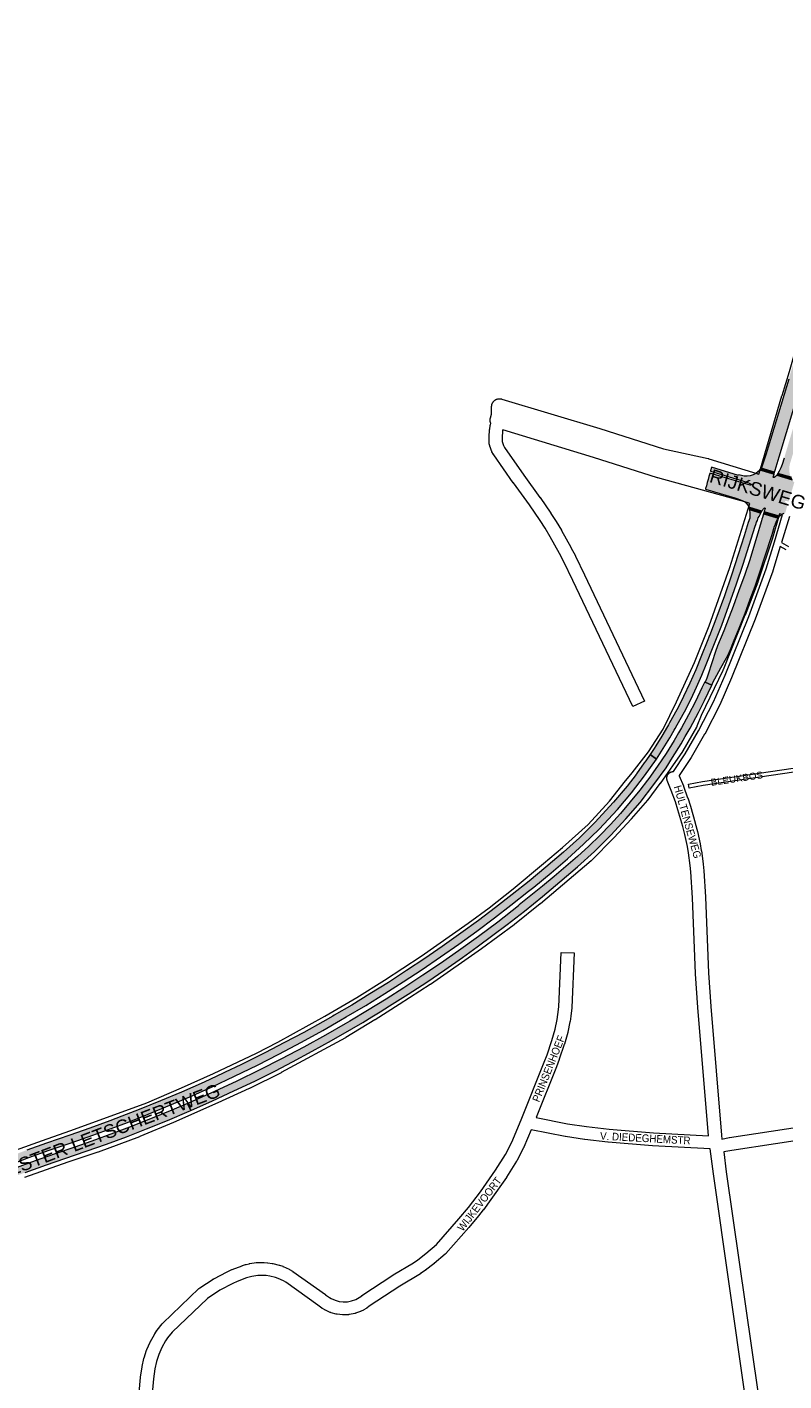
# Paper-space layout 'Layout1' of a CAD drawing. Header units: metres. Extents: x 123097 to 144122, y 392739 to 407589.
# Tile 6 of 256: x 125260 to 126018, y 396996 to 398353. Entities that reach past the tile are written whole.
import ezdxf
from ezdxf.enums import TextEntityAlignment as Align

# ---------------------------------------------------------------- set-up
doc = ezdxf.new("R2010")
doc.units = ezdxf.units.M
doc.header["$MEASUREMENT"] = 0
for name, color, linetype, lineweight in [('gs-anno-wegen algemeen tekst', 7, 'Continuous', 0), ('gs-knt-hoofdweg', 7, 'Continuous', 0), ('gs-knt-paden', 7, 'Continuous', 0), ('gs-knt-wegen algemeen', 7, 'Continuous', 0), ('gs-vlk-plantopografie wegen algemeen', 7, 'Continuous', 0), ('ir-ARC-asfalt-hoofdwegen-te inspecteren', 5, 'Continuous', 0)]:
    doc.layers.add(name, color=color, linetype=linetype, lineweight=lineweight)
doc.styles.add('Style-Arial', font='arial.ttf')

psp = doc.layouts.get("Layout1")

# ---------------------------------------------------------------- hatches: boundary and pattern name
at = {"layer": 'ir-ARC-asfalt-hoofdwegen-te inspecteren', "linetype": 'Continuous', "lineweight": 13}
for points in [[(126092.17, 398274.339), (126085.016, 398277.081), (126076.802, 398222.944), (126074.074, 398205.747), (126071.357, 398189.424), (126068.586, 398173.584), (126065.674, 398158.411), (126061.641, 398137.943), (126050.576, 398087.999), (126050.071, 398085.9), (126050.012, 398085.657), (126049.698, 398084.355), (126048.517, 398079.455), (126046.558, 398072.332), (126045.447, 398069.84), (126042.344, 398062.881), (126040.076, 398057.318), (126037.981, 398051.687), (126034.113, 398037.727), (126030.248, 398024.301), (126022.941, 398000), (126000, 397923.999), (125996.39, 397912.935), (125995.87, 397911.783), (125995.238, 397910.687), (126008.783, 397906.516), (126009.463, 397908.809), (126013.489, 397922.176), (126042.86, 398019.693), (126051.134, 398049.141), (126051.941, 398056.749), (126053.061, 398067.307), (126053.274, 398068.803), (126053.555, 398070.342), (126056.676, 398082.596), (126057.007, 398083.894), (126057.064, 398084.137), (126066.51, 398124.482), (126072.893, 398155.054), (126075.855, 398170.564), (126078.756, 398186.797), (126081.407, 398202.81), (126083.995, 398219.195), (126092, 398271.703), (126091.777, 398271.746)], [(125984.301, 397893.493), (125943.97, 397905.67), (125943.884, 397905.379), (125943.008, 397902.312), (125942.197, 397899.473), (125941.298, 397896.328), (125940.386, 397893.135), (125939.546, 397890.196), (125939.471, 397889.932), (125939.417, 397889.739), (125969.032, 397880.806), (125972.107, 397879.884), (125973.587, 397879.399), (125976.342, 397878.42), (125978.847, 397876.912), (125981.001, 397874.934), (125982.717, 397872.566), (125982.818, 397872.343), (125982.83, 397872.186), (125983.018, 397871.458), (125996.102, 397867.495), (125996.277, 397867.804), (125997.16, 397869.103), (125998.335, 397870.718), (125998.765, 397870.896), (125999.167, 397870.663), (125999.227, 397870.202), (125998.444, 397867.55), (125998.238, 397866.852), (126013.666, 397862.432), (126014.001, 397862.943), (126016.025, 397864.451), (126018.309, 397865.526), (126018.462, 397865.567), (126018.909, 397865.689), (126019.412, 397865.8), (126022.024, 397875.024), (126019.479, 397876.62), (126019.176, 397877.029), (126019.288, 397877.526), (126019.737, 397877.766), (126021.486, 397877.592), (126022.192, 397877.403), (126022.774, 397877.247), (126028.508, 397896.205), (126027.598, 397897.279), (126026.987, 397898.242), (126026.512, 397899.101), (126010.868, 397903.828), (126009.617, 397902.416), (126008.188, 397901.184), (126007.577, 397901.181), (126007.377, 397901.758), (126008.192, 397904.603), (125993.79, 397908.873), (125993.211, 397908.262), (125992.697, 397907.782), (125992.246, 397907.361), (125989.888, 397905.478), (125987.253, 397904.007), (125984.412, 397902.989), (125981.439, 397902.56), (125978.436, 397902.626), (125975.484, 397903.184), (125972.791, 397903.966), (125972.636, 397903.457), (125945.649, 397911.614), (125945.569, 397911.326), (125944.651, 397908.05), (125944.565, 397907.747), (125981.017, 397896.706), (125983.202, 397895.778), (125985.334, 397894.734), (125985.482, 397894.605), (125985.542, 397894.418), (125985.375, 397893.839), (125984.896, 397893.485)], [(125995.238, 397910.687), (125994.3, 397909.412), (125993.79, 397908.873), (126008.192, 397904.603), (126008.783, 397906.516)], [(126025.22, 397901.518), (126012.182, 397905.447), (126010.868, 397903.828), (126026.512, 397899.101), (126025.835, 397900.292)], [(125993.157, 397862.267), (125993.501, 397862.94), (125995.081, 397865.688), (125983.607, 397869.171), (125984.098, 397865.135), (125984.12, 397863.58), (125984.094, 397862.755), (125983.837, 397860.747), (125982.424, 397856.143), (125978.36, 397842.893), (125972.441, 397824.011), (125965.681, 397803.592), (125958.477, 397782.842), (125950.926, 397761.883), (125943.614, 397742.815), (125943.448, 397742.856), (125941.156, 397736.899), (125935.593, 397722.991), (125929.739, 397708.575), (125923.919, 397695.135), (125917.618, 397681.914), (125917.493, 397681.641), (125910.748, 397668.406), (125903.622, 397655.372), (125902.559, 397653.517), (125901.558, 397651.777), (125895.81, 397642.105), (125889.83, 397632.575), (125887.976, 397629.721), (125883.986, 397623.833), (125890.508, 397619.188), (125903.87, 397640.512), (125908.192, 397647.988), (125909.2, 397649.732), (125911.297, 397653.359), (125918.45, 397666.406), (125925.151, 397679.69), (125930.652, 397691.366), (125935.797, 397703.204), (125940.274, 397713.873), (125947.324, 397731.546), (125955.882, 397753.468), (125962.951, 397772.926), (125970.684, 397794.758), (125977.378, 397814.594), (125989.219, 397852.439), (125989.82, 397854.305), (125990.57, 397856.529), (125991.532, 397858.299), (125992.47, 397860.943)], [(126011.765, 397859.52), (126012.209, 397860.206), (126012.389, 397860.481), (125997.691, 397864.964), (125996.575, 397861.164), (125996.154, 397859.732), (125995.648, 397858.008), (125995.346, 397857.001), (125990.901, 397842.196), (125985.646, 397824.556), (125983.884, 397818.87), (125978.456, 397803.105), (125973.103, 397787.938), (125967.355, 397772.2), (125963.305, 397761.742), (125957.754, 397747.727), (125951.651, 397732.776), (125949.512, 397727.138), (125942.193, 397704.305), (125940.777, 397700.268), (125939.074, 397696.343), (125945.773, 397693.393), (125947.144, 397696.519), (125948.78, 397699.712), (125954.873, 397710.562), (125960.602, 397720.596), (125961.798, 397722.856), (125964.518, 397728.815), (125967.766, 397736.505), (125973.329, 397750.405), (125979.141, 397765.311), (125984.417, 397779.336), (125989.173, 397792.427), (125994.326, 397807.552), (125999.037, 397821.789), (126006.263, 397844.322), (126008.838, 397852.407), (126009.547, 397854.634), (126009.755, 397855.27), (126010.016, 397855.984), (126010.301, 397856.687)], [(125584.978, 397348.733), (125596.007, 397355.354), (125605.214, 397360.886), (125613.386, 397365.923), (125622.987, 397371.842), (125641.486, 397383.489), (125660.143, 397395.747), (125678.405, 397408.041), (125695.959, 397420.307), (125710.604, 397430.95), (125726.59, 397442.696), (125740.868, 397453.384), (125758.054, 397466.724), (125776.341, 397481.34), (125793.675, 397496.075), (125811.146, 397511.103), (125828.457, 397526.647), (125844.834, 397542.937), (125859.765, 397559.165), (125873.934, 397575.703), (125887.722, 397593.602), (125900.044, 397610.538), (125906.498, 397620.667), (125915.206, 397634.594), (125919.285, 397641.653), (125920.299, 397643.407), (125924.124, 397650.026), (125932.614, 397665.706), (125938.623, 397677.726), (125945.847, 397693.343), (125945.773, 397693.393), (125939.074, 397696.343), (125938.713, 397696.517), (125935.867, 397690.526), (125929.388, 397677.005), (125922.624, 397663.656), (125915.46, 397650.517), (125913.59, 397647.231), (125912.582, 397645.481), (125909.365, 397640.007), (125908.056, 397637.823), (125899.965, 397624.805), (125891.525, 397612.229), (125882.775, 397599.867), (125881.302, 397597.98), (125873.623, 397587.883), (125864.213, 397576.23), (125854.374, 397564.738), (125844.258, 397553.622), (125833.652, 397542.63), (125822.72, 397531.96), (125811.407, 397521.646), (125799.717, 397511.494), (125787.883, 397501.433), (125776.302, 397491.818), (125764.596, 397482.343), (125752.894, 397473.026), (125751.885, 397472.247), (125752.035, 397471.986), (125731.387, 397455.83), (125712.087, 397441.372), (125692.079, 397426.921), (125673.968, 397414.306), (125656.431, 397402.516), (125637.144, 397389.824), (125619.388, 397378.457), (125600.954, 397367.195), (125583.133, 397356.542), (125578.474, 397353.878), (125558.73, 397342.588), (125536.919, 397330.602), (125514.573, 397318.707), (125492.88, 397307.68), (125470.021, 397296.506), (125447.396, 397285.969), (125425.181, 397275.991), (125420.35, 397273.934), (125423.846, 397267.017), (125445.402, 397276.618), (125467.044, 397286.587), (125487.88, 397296.528), (125508.505, 397306.861), (125525.607, 397315.801), (125545.388, 397326.345), (125564.886, 397337.087)], [(125567.524, 397362.52), (125566.042, 397361.661), (125556.196, 397356.013), (125536.884, 397345.321), (125517.659, 397335.094), (125498.035, 397324.833), (125478.419, 397315.043), (125473.916, 397312.872), (125458.177, 397305.283), (125456.097, 397304.322), (125437.095, 397295.542), (125414.439, 397285.541), (125393.377, 397276.617), (125371.97, 397267.926), (125354.715, 397261.216), (125342.588, 397256.626), (125322.624, 397249.345), (125302.48, 397242.399), (125279.191, 397234.392), (125259.357, 397227.313), (125237.653, 397219.23), (125215.475, 397210.507), (125194.894, 397202.092), (125192.902, 397201.278), (125174.66, 397193.51), (125154.05, 397184.424), (125133.52, 397174.964), (125111.337, 397164.23), (125091.942, 397154.634), (125072.095, 397144.232), (125055.921, 397135.427), (125036.389, 397124.643), (125016.69, 397113.371), (124995.906, 397101.032), (124988.319, 397096.181), (124971.921, 397085.184), (124956.01, 397073.422), (124938.332, 397059.274), (124922.1, 397044.694), (124908.712, 397031.785), (124899.789, 397022.658), (124887.82, 397009.248), (124887.937, 397009.142), (124893.516, 397004.219), (124893.698, 397004.092), (124901.619, 397012.944), (124911.983, 397023.942), (124922.589, 397034.525), (124933.511, 397044.702), (124945.437, 397055.019), (124957.742, 397064.989), (124969.684, 397074.028), (124982.063, 397082.675), (124996.87, 397092.291), (125007.508, 397098.806), (125020.657, 397106.52), (125033.61, 397113.973), (125046.737, 397121.353), (125059.906, 397128.562), (125062.068, 397129.731), (125061.876, 397130.13), (125075.37, 397137.488), (125095.141, 397147.649), (125114.72, 397157.382), (125136.429, 397167.853), (125157.231, 397177.427), (125177.355, 397186.332), (125196.245, 397194.481), (125198.465, 397195.388), (125217.976, 397203.362), (125261.436, 397219.957), (125281.952, 397227.246), (125304.809, 397235.058), (125325.716, 397242.326), (125343.85, 397248.871), (125360.352, 397255.084), (125381.072, 397263.356), (125402.738, 397272.262), (125422.653, 397280.781), (125445.038, 397290.75), (125467.713, 397301.329), (125490.613, 397312.414), (125512.118, 397323.315), (125534.724, 397335.375), (125556.132, 397347.156), (125573.936, 397357.46), (125579.57, 397360.721), (125599.169, 397372.317), (125618.285, 397384.18), (125636.733, 397395.914), (125655.621, 397408.314), (125674.014, 397420.838), (125692.24, 397433.692), (125710.233, 397446.646), (125728.217, 397460.204), (125744.634, 397472.692), (125762.31, 397486.702), (125767.493, 397490.924), (125784.763, 397505.179), (125801.194, 397519.158), (125817.414, 397533.744), (125832.997, 397548.919), (125851.392, 397568.74), (125865.405, 397585.411), (125878.474, 397602.382), (125890.508, 397619.188), (125883.986, 397623.833), (125879.663, 397617.454), (125878.172, 397615.327), (125870.482, 397604.529), (125869.922, 397603.798), (125860.944, 397592.083), (125847.506, 397575.984), (125828.783, 397555.545), (125813.298, 397540.331), (125797.152, 397525.841), (125779.578, 397510.879), (125762.674, 397496.873), (125745.904, 397483.449), (125728.994, 397470.417), (125712.081, 397457.469), (125694.328, 397444.565), (125675.77, 397431.427), (125658.282, 397419.398), (125640.075, 397407.252), (125621.715, 397395.291), (125603.213, 397383.763), (125585.134, 397372.73)], [(125200.952, 397190.718), (125200.218, 397190.42), (125178.453, 397181.164), (125157.49, 397171.8), (125136.658, 397162.145), (125115.473, 397151.929), (125096.81, 397142.563), (125077.165, 397132.429), (125057.636, 397121.88), (125038.013, 397110.904), (125016.823, 397098.707), (124999.093, 397088.078), (124980.251, 397075.521), (124962.234, 397062.025), (124945.199, 397048.088), (124929.47, 397033.782), (124914.336, 397018.39), (124900.036, 397002.62), (124886.486, 396985.997), (124872.93, 396967.426), (124860.888, 396948.99), (124851.564, 396933.092), (124843.117, 396917.191), (124843.198, 396917.137), (124849.89, 396913.809), (124849.982, 396913.75), (124860.006, 396932.483), (124871.349, 396951.253), (124883.259, 396968.681), (124897.799, 396987.956), (124911.055, 397003.474), (124927.331, 397020.864), (124941.901, 397034.948), (124957.394, 397048.375), (124973.761, 397061.378), (124986.75, 397070.553), (124988.685, 397071.92), (124989.078, 397072.197), (124992.041, 397074.29), (124992.382, 397074.506), (124992.803, 397074.773), (124994.713, 397075.985), (125009.541, 397085.391), (125027.373, 397096.002), (125045.404, 397106.302), (125046.343, 397106.82), (125064.112, 397116.609), (125082.342, 397126.431), (125101.02, 397136.078), (125120.348, 397145.72), (125138.373, 397154.473), (125158.212, 397163.649), (125178.285, 397172.644), (125197.956, 397181.143), (125204.593, 397183.883), (125218.114, 397189.464), (125238.315, 397197.466), (125257.894, 397204.989), (125279.068, 397212.514), (125297.643, 397218.856), (125318.896, 397226.222), (125339.272, 397233.442), (125359.354, 397240.785), (125379.316, 397248.612), (125400.297, 397257.157), (125422.197, 397266.282), (125423.846, 397267.017), (125420.35, 397273.934), (125404.745, 397267.288), (125383.387, 397258.501), (125362.354, 397250.189), (125346.338, 397244.25), (125324.516, 397236.216), (125306.524, 397230.068), (125287.794, 397223.719), (125267.659, 397216.651), (125245.966, 397208.568), (125222.998, 397199.67)]]:
    psp.add_hatch(color=5, dxfattribs=at).paths.add_polyline_path(points, flags=0)
at = {"layer": 'ir-ARC-asfalt-hoofdwegen-te inspecteren', "linetype": 'Continuous', "lineweight": 13, "extrusion": (0, 0, -1)}
psp.add_hatch(color=5, dxfattribs=at).paths.add_polyline_path([(-126062.976, 398081.008), (-126056.898, 398055.317), (-126055.337, 398049.238), (-126049.302, 398025.745), (-126042.124, 398000), (-126018.311, 397920.657), (-126016.44, 397914.422), (-126015.159, 397910.914), (-126013.484, 397907.577), (-126012.182, 397905.447), (-126025.22, 397901.518), (-126024.573, 397902.922), (-126024.114, 397904.398), (-126023.542, 397907.251), (-126023.415, 397910.157), (-126023.736, 397913.049), (-126024.146, 397914.997), (-126024.948, 397917.667), (-126044.419, 397982.462), (-126052.731, 398011.523), (-126058.164, 398031.298), (-126059.726, 398037.321), (-126061.338, 398043.537), (-126070.01, 398079.236), (-126070.385, 398080.78), (-126074.325, 398097.001), (-126079.998, 398124.687), (-126091.748, 398185.81), (-126093.969, 398199.471), (-126096.617, 398216.479), (-126099.313, 398234.146), (-126104.564, 398269.154), (-126104.337, 398269.172), (-126097.406, 398272.19), (-126097.139, 398270.429), (-126096.921, 398270.456), (-126089.07, 398218.391), (-126086.474, 398201.748), (-126083.869, 398185.758), (-126080.394, 398164.882), (-126073.676, 398129.883), (-126065.867, 398093.226), (-126063.342, 398082.555)], flags=0)

# ---------------------------------------------------------------- linework, layer by layer
at = {"layer": 'gs-knt-hoofdweg', "color": 7, "linetype": 'Continuous', "flags": 128}
for points in [[(125993.147, 397904.561), (125994.728, 397909.964), (126016.201, 397983.305), (126016.224, 397983.381), (126023.566, 398007.563), (126037.197, 398054.753), (126037.225, 398054.849), (126040.677, 398066.26), (126058.662, 398143.257), (126072.101, 398218.874), (126095.545, 398372.313)], [(125724.322, 397955.662), (125724.32, 397955.667), (125724.201, 397955.972), (125724.178, 397956.034), (125724.075, 397956.344), (125724.055, 397956.407), (125723.966, 397956.722), (125723.95, 397956.786), (125723.877, 397957.105), (125723.864, 397957.17), (125723.806, 397957.491), (125723.796, 397957.557), (125723.755, 397957.881), (125723.748, 397957.947), (125723.722, 397958.273), (125723.719, 397958.339), (125723.709, 397958.666), (125723.709, 397958.732), (125723.716, 397959.059), (125723.719, 397959.125), (125723.741, 397959.451), (125723.747, 397959.518), (125723.786, 397959.842), (125723.795, 397959.908), (125723.85, 397960.23), (125723.862, 397960.295), (125723.932, 397960.614), (125723.948, 397960.679), (125724.034, 397960.994), (125725.18, 397964.896), (125725.234, 397972.376), (125725.247, 397972.767), (125725.278, 397973.157), (125725.329, 397973.546), (125725.398, 397973.931), (125725.486, 397974.312), (125725.593, 397974.689), (125725.718, 397975.06), (125725.861, 397975.425), (125726.022, 397975.782), (125726.2, 397976.13), (125726.394, 397976.47), (125726.605, 397976.8), (125726.832, 397977.119), (125727.075, 397977.427), (125727.332, 397977.722), (125727.603, 397978.004), (125727.887, 397978.273), (125728.185, 397978.528), (125728.494, 397978.768), (125728.815, 397978.992), (125729.147, 397979.201), (125729.488, 397979.393), (125729.838, 397979.568), (125730.196, 397979.726), (125730.562, 397979.866), (125730.934, 397979.988), (125731.311, 397980.091), (125731.694, 397980.177), (125732.079, 397980.243), (125732.468, 397980.29), (125732.859, 397980.319), (125733.25, 397980.328), (125733.641, 397980.318), (125734.032, 397980.289), (125734.42, 397980.241), (125734.806, 397980.174), (125735.188, 397980.088), (125735.566, 397979.984), (125833.527, 397950.317), (125833.635, 397950.283), (125897.341, 397929.997), (125942.313, 397920.313), (125942.642, 397920.235), (125942.968, 397920.143), (125990.876, 397905.502), (125991.18, 397905.403), (125991.479, 397905.291), (125991.774, 397905.168), (125993.147, 397904.561)], [(125984.076, 397875.131), (125981.391, 397876.408), (125891.696, 397900.92), (125891.378, 397901.015), (125827.227, 397921.442), (125736.331, 397948.97)], [(125243.437, 397225.585), (125279.758, 397238.726), (125279.816, 397238.747), (125303.428, 397247.083), (125379.671, 397274.818), (125414.338, 397289.854), (125446.392, 397304.191), (125489.758, 397324.342), (125510.831, 397335.34), (125557.967, 397361.536), (125590.23, 397380.285), (125617.72, 397397.644), (125654.494, 397421.655), (125701.602, 397454.765), (125722.596, 397470.247), (125746.701, 397489.292), (125777.338, 397514.395), (125796.366, 397530.664), (125821.814, 397553.529), (125843.454, 397577.144), (125859.499, 397597.475), (125859.663, 397597.676), (125866.195, 397605.424), (125882.415, 397626.504), (125896.986, 397649.193), (125910.637, 397676.655), (125928.441, 397715.958), (125943.303, 397752.588), (125963.906, 397811.034), (125984.076, 397875.131)], [(126013.759, 397864.946), (126006.596, 397840.701), (126006.519, 397840.455), (125992.093, 397796.863), (125992.026, 397796.666), (125991.953, 397796.472), (125979.124, 397763.539), (125979.097, 397763.473), (125957.15, 397708.587), (125957.047, 397708.341), (125956.936, 397708.098), (125935.254, 397662.876), (125930.868, 397651.983), (125930.722, 397651.642), (125930.559, 397651.308), (125930.382, 397650.983), (125916.781, 397627.327), (125916.591, 397627.014), (125916.388, 397626.711), (125893.977, 397594.861), (125893.828, 397594.656), (125881.617, 397578.422), (125881.458, 397578.217), (125881.291, 397578.017), (125865.216, 397559.309), (125865.047, 397559.118), (125848.046, 397540.564), (125847.843, 397540.352), (125825.432, 397517.625), (125825.172, 397517.372), (125824.9, 397517.132), (125774.05, 397474.151), (125773.893, 397474.021), (125748.082, 397453.303), (125747.831, 397453.11), (125715.219, 397428.992), (125715.028, 397428.855), (125663.869, 397393.295), (125663.64, 397393.141), (125632.728, 397373.196), (125632.658, 397373.152), (125608.393, 397357.846), (125608.258, 397357.763), (125579.046, 397340.138), (125578.733, 397339.958), (125514.437, 397305.016), (125514.195, 397304.89), (125482.665, 397289.12), (125482.389, 397288.989), (125451.013, 397274.765), (125450.939, 397274.731), (125406.426, 397255.096), (125406.32, 397255.051), (125372.781, 397240.827), (125372.421, 397240.684), (125330.845, 397225.378), (125330.623, 397225.3), (125300.701, 397215.272), (125257.116, 397199.866)], [(126016.844, 397864.114), (126013.759, 397864.946)]]:
    psp.add_lwpolyline(points, dxfattribs=at)
at = {"layer": 'gs-knt-paden', "color": 7, "linetype": 'Continuous', "flags": 128}
for points in [[(126020.52, 397828.889), (126014.454, 397832.2)], [(126015.65, 397836.126), (126022.752, 397832.25)]]:
    psp.add_lwpolyline(points, dxfattribs=at)
psp.add_lwpolyline([(126028.039, 397606.055), (125937.247, 397592.582), (125923.181, 397589.976, -0.46282402), (125923.17, 397589.983), (125922.441, 397593.917, -0.37135896), (125922.448, 397593.928), (125936.55, 397596.541), (125936.621, 397596.553), (126027.479, 397610.036)], format="xyb", dxfattribs=at)
at = {"layer": 'gs-knt-wegen algemeen', "color": 7, "linetype": 'Continuous', "flags": 128}
for points in [[(125866.698, 397671.738, -0.3268253), (125866.687, 397671.743), (125806.549, 397798.138), (125797.516, 397816.802), (125793.18, 397825.185), (125783.909, 397841.82), (125778.76, 397850.405), (125773.741, 397858.269), (125763.109, 397873.825), (125746.981, 397895.938), (125746.895, 397896.059), (125727.414, 397924.091), (125727.27, 397924.308), (125727.134, 397924.531), (125725.568, 397927.221), (125725.438, 397927.455), (125725.317, 397927.695), (125725.207, 397927.94), (125725.106, 397928.189), (125723.614, 397932.126), (125723.512, 397932.417), (125723.423, 397932.713), (125723.349, 397933.012), (125722.889, 397935.069), (125722.836, 397935.334), (125722.793, 397935.6), (125722.762, 397935.867), (125722.742, 397936.136), (125722.733, 397936.405), (125722.672, 397941.107), (125722.674, 397941.381), (125722.688, 397941.655), (125723.233, 397949.289), (125723.256, 397949.543), (125723.289, 397949.796), (125723.86, 397953.581), (125723.903, 397953.832), (125723.956, 397954.082), (125724.322, 397955.662)], [(125736.331, 397948.97), (125736.201, 397948.107), (125735.694, 397941.001), (125735.743, 397937.251), (125735.954, 397936.306), (125737.091, 397933.306), (125738.255, 397931.307), (125757.544, 397903.55), (125773.687, 397881.417), (125773.802, 397881.254), (125784.548, 397865.531), (125784.661, 397865.36), (125789.784, 397857.333), (125789.879, 397857.18), (125795.128, 397848.429), (125795.231, 397848.249), (125804.602, 397831.435), (125804.698, 397831.257), (125809.12, 397822.707), (125809.198, 397822.552), (125818.278, 397803.791), (125818.297, 397803.752), (125878.442, 397677.34), (125878.443, 397677.337, -0.45484323), (125878.439, 397677.324), (125878.436, 397677.322), (125866.698, 397671.738)], [(125372.144, 396984.33), (125373.419, 396999.298), (125373.435, 396999.467), (125373.456, 396999.636), (125374.896, 397010.062), (125374.939, 397010.33), (125374.993, 397010.597), (125376.783, 397018.57), (125376.861, 397018.879), (125376.953, 397019.184), (125379.514, 397026.944), (125379.621, 397027.243), (125379.743, 397027.537), (125383.049, 397035.009), (125383.185, 397035.297), (125383.335, 397035.579), (125387.356, 397042.692), (125387.477, 397042.898), (125387.606, 397043.099), (125389.873, 397046.5), (125390.009, 397046.696), (125390.152, 397046.887), (125395.17, 397053.335), (125395.37, 397053.579), (125395.581, 397053.813), (125395.803, 397054.037), (125431.814, 397088.555), (125432.032, 397088.754), (125432.258, 397088.943), (125432.493, 397089.122), (125432.736, 397089.29), (125446.137, 397098.125), (125446.343, 397098.255), (125446.553, 397098.378), (125446.768, 397098.492), (125460.068, 397105.258), (125460.311, 397105.376), (125465.042, 397107.541), (125465.214, 397107.616), (125465.388, 397107.687), (125475.082, 397111.462), (125475.302, 397111.543), (125475.525, 397111.617), (125478.744, 397112.61), (125478.939, 397112.667), (125479.136, 397112.718), (125482.299, 397113.481), (125482.593, 397113.544), (125482.889, 397113.594), (125489.327, 397114.53), (125489.592, 397114.563), (125489.857, 397114.585), (125490.123, 397114.596), (125496.627, 397114.737), (125496.928, 397114.737), (125497.228, 397114.723), (125500.474, 397114.493), (125500.71, 397114.472), (125500.944, 397114.442), (125505.232, 397113.823), (125505.451, 397113.788), (125505.67, 397113.745), (125505.886, 397113.694), (125512.189, 397112.113), (125512.479, 397112.033), (125512.765, 397111.94), (125515.833, 397110.861), (125516.113, 397110.755), (125516.388, 397110.636), (125522.293, 397107.925), (125522.563, 397107.794), (125522.827, 397107.65), (125525.644, 397106.027), (125525.909, 397105.866), (125526.166, 397105.692), (125558.76, 397082.52), (125558.913, 397082.408), (125562.776, 397079.489), (125564.381, 397078.544), (125568.351, 397076.784), (125572.422, 397075.683), (125576.613, 397075.216), (125580.827, 397075.395), (125584.964, 397076.215), (125589.045, 397077.699), (125590.821, 397078.588), (125592.602, 397079.656), (125595.069, 397081.445), (125595.307, 397081.61), (125626.328, 397102.065), (125626.546, 397102.202), (125646.925, 397114.514), (125651.242, 397117.433), (125659.443, 397123.628), (125669.874, 397132.66), (125692.406, 397158.372), (125701.953, 397169.691), (125706.532, 397175.414), (125713.966, 397185.418), (125729.262, 397207.171), (125738.993, 397222.757), (125745.56, 397235.381), (125754.769, 397257.594), (125778.001, 397315.493), (125780.737, 397322.669), (125785.683, 397337.298), (125788.915, 397348.58), (125790.973, 397358.36), (125791.699, 397363.166), (125792.478, 397370.866), (125794.835, 397425.461, -0.38510108), (125794.845, 397425.47), (125807.834, 397424.91, -0.38509864), (125807.843, 397424.899), (125805.478, 397370.117), (125805.467, 397369.93), (125805.451, 397369.743), (125804.637, 397361.697), (125804.619, 397361.538), (125804.597, 397361.38), (125803.819, 397356.23), (125803.788, 397356.045), (125803.752, 397355.861), (125801.607, 397345.67), (125801.555, 397345.443), (125801.495, 397345.218), (125798.157, 397333.565), (125798.066, 397333.273), (125793.031, 397318.381), (125792.947, 397318.147), (125790.147, 397310.802), (125790.106, 397310.697), (125769.764, 397260.003)]]:
    psp.add_lwpolyline(points, format="xyb", dxfattribs=at)
for points in [[(125942.531, 397241.723), (125931.904, 397370.276), (125931.896, 397370.379), (125929.649, 397404.123), (125929.641, 397404.282), (125926.442, 397480.27), (125924.842, 397506.131), (125924.264, 397512.501), (125922.507, 397525.361), (125921.359, 397531.632), (125918.733, 397543.554), (125916.682, 397551.749), (125911.965, 397568.161), (125909.353, 397576.188), (125905.284, 397587.525), (125901.217, 397597.717), (125901.106, 397598.016), (125901.01, 397598.321), (125900.929, 397598.63), (125900.863, 397598.942), (125900.813, 397599.258), (125900.778, 397599.575), (125900.758, 397599.894), (125900.755, 397600.214), (125900.767, 397600.533), (125900.794, 397600.852), (125900.837, 397601.168), (125900.896, 397601.482), (125900.97, 397601.793), (125901.059, 397602.1), (125901.164, 397602.402), (125901.283, 397602.699), (125901.416, 397602.989), (125901.563, 397603.272), (125901.724, 397603.548), (125901.899, 397603.816), (125902.086, 397604.075), (125902.286, 397604.324), (125902.498, 397604.563), (125902.721, 397604.792), (125902.955, 397605.009), (125903.2, 397605.215), (125903.455, 397605.408), (125903.718, 397605.589), (125903.99, 397605.756), (125904.27, 397605.91), (125904.558, 397606.05), (125904.851, 397606.175), (125905.151, 397606.287), (125905.456, 397606.383), (125905.765, 397606.464), (125906.077, 397606.53), (125906.393, 397606.58), (125906.71, 397606.615), (125907.029, 397606.635), (125907.349, 397606.638), (125907.376, 397606.637)], [(125913.221, 397602.75), (125913.31, 397602.542), (125917.42, 397592.244), (125917.5, 397592.03), (125921.64, 397580.494), (125921.703, 397580.309), (125924.381, 397572.082), (125924.447, 397571.867), (125929.227, 397555.237), (125929.285, 397555.02), (125931.386, 397546.626), (125931.429, 397546.445), (125934.1, 397534.318), (125934.146, 397534.09), (125935.341, 397527.56), (125935.387, 397527.269), (125937.184, 397514.117), (125937.217, 397513.825), (125937.817, 397507.214), (125937.832, 397507.028), (125939.442, 397481.01), (125939.448, 397480.882), (125942.646, 397404.909), (125944.884, 397371.296), (125955.549, 397242.281), (125956.074, 397238.402)], [(125769.764, 397260.003), (125801.299, 397253.787), (125820.261, 397250.834), (125843.011, 397248.363), (125887.325, 397244.682), (125942.531, 397241.723)], [(125956.074, 397238.402), (125963.36, 397239.881), (125963.518, 397239.911), (125963.677, 397239.937), (126088.842, 397258.954)], [(126475.794, 396942.147), (126464.374, 396955.774), (126449.752, 396972.28), (126442.635, 396979.71), (126430.983, 396991.514), (126296.71, 397120.132), (126270.256, 397144.469), (126226.573, 397183.083), (126155.388, 397241.882), (126150.775, 397245.101), (126145.832, 397247.689), (126143.487, 397248.646), (126138.144, 397250.253), (126132.642, 397251.171), (126130.011, 397251.356), (126127.272, 397251.374), (126124.636, 397251.224), (126097.188, 397247.053), (125965.792, 397227.089), (125957.783, 397225.464)], [(125764.769, 397247.717), (125757.48, 397230.134), (125757.366, 397229.876), (125757.241, 397229.622), (125750.425, 397216.521), (125750.303, 397216.297), (125750.172, 397216.079), (125740.212, 397200.124), (125740.116, 397199.975), (125740.015, 397199.827), (125724.567, 397177.859), (125724.467, 397177.721), (125716.913, 397167.555), (125716.771, 397167.371), (125712.067, 397161.491), (125711.96, 397161.361), (125702.319, 397149.931), (125702.239, 397149.837), (125679.37, 397123.741), (125679.168, 397123.521), (125678.956, 397123.311), (125678.735, 397123.111), (125667.801, 397113.643), (125667.635, 397113.504), (125667.465, 397113.371), (125658.954, 397106.941), (125658.816, 397106.839), (125658.675, 397106.741), (125654.078, 397103.634), (125653.94, 397103.543), (125653.799, 397103.456), (125633.388, 397091.124)], [(125944.255, 397228.592), (125886.533, 397231.685), (125886.342, 397231.698), (125841.851, 397235.394), (125841.687, 397235.41), (125818.705, 397237.906), (125818.406, 397237.946), (125799.166, 397240.943), (125798.909, 397240.988), (125764.769, 397247.717)], [(125979.27, 396980.909), (125947.461, 397203.598), (125947.449, 397203.69), (125944.255, 397228.592)], [(125957.783, 397225.464), (125960.357, 397205.392), (125992.177, 396982.627), (125992.207, 396982.381), (125993.632, 396968.692), (125993.648, 396968.519), (125993.659, 396968.347), (125994.231, 396957.031), (125994.239, 396956.765), (125994.268, 396953.662)], [(125633.388, 397091.124), (125602.595, 397070.82), (125600.017, 397068.95), (125599.784, 397068.789), (125599.545, 397068.638), (125597.307, 397067.295), (125597.09, 397067.171), (125596.869, 397067.055), (125594.534, 397065.887), (125594.309, 397065.779), (125594.08, 397065.681), (125593.847, 397065.591), (125588.944, 397063.808), (125588.708, 397063.727), (125588.469, 397063.656), (125588.228, 397063.593), (125587.985, 397063.54), (125582.867, 397062.526), (125582.622, 397062.482), (125582.375, 397062.448), (125582.127, 397062.423), (125581.878, 397062.408), (125576.666, 397062.187), (125576.417, 397062.181), (125576.167, 397062.185), (125575.918, 397062.198), (125575.67, 397062.221), (125570.485, 397062.798), (125570.238, 397062.83), (125569.992, 397062.872), (125569.747, 397062.923), (125569.505, 397062.984), (125564.469, 397064.346), (125564.23, 397064.415), (125563.994, 397064.494), (125563.761, 397064.582), (125563.531, 397064.679), (125558.762, 397066.793), (125558.536, 397066.898), (125558.314, 397067.012), (125558.097, 397067.134), (125555.846, 397068.459), (125555.634, 397068.59), (125555.427, 397068.729), (125555.225, 397068.875), (125551.139, 397071.963), (125518.875, 397094.9), (125516.588, 397096.218), (125511.228, 397098.679), (125508.729, 397099.558), (125503.042, 397100.984), (125499.318, 397101.522), (125496.608, 397101.714), (125490.805, 397101.588), (125485.06, 397100.753), (125482.387, 397100.108), (125479.587, 397099.245), (125470.289, 397095.623), (125465.852, 397093.592), (125452.998, 397087.054), (125440.396, 397078.746), (125405.155, 397044.965), (125400.574, 397039.079), (125398.573, 397036.076), (125394.826, 397029.449), (125391.778, 397022.56), (125389.417, 397015.407), (125387.757, 397008.011), (125386.377, 396998.023), (125385.128, 396983.355)]]:
    psp.add_lwpolyline(points, dxfattribs=at)
at = {"layer": 'gs-vlk-plantopografie wegen algemeen', "color": 7, "linetype": 'Continuous', "flags": 128}
for points in [[(125907.376, 397606.637), (125919.254, 397624.503), (125932.539, 397647.531), (125947.449, 397676.519), (125959.154, 397703.354), (125982.876, 397761.986), (126000.289, 397809.81), (126008.549, 397836.904), (126016.844, 397864.114)], [(126023.626, 397862.285), (126015.65, 397836.126)], [(126014.454, 397832.2), (126006.976, 397807.673), (126006.947, 397807.585), (126006.917, 397807.496), (125989.451, 397759.526), (125989.407, 397759.411), (125965.644, 397700.677), (125965.607, 397700.591), (125953.839, 397673.61), (125953.793, 397673.508), (125953.743, 397673.408), (125938.743, 397644.244), (125938.662, 397644.096), (125925.279, 397620.898), (125925.222, 397620.802), (125925.162, 397620.709), (125913.221, 397602.75)]]:
    psp.add_lwpolyline(points, dxfattribs=at)
at = {"layer": 'ir-ARC-asfalt-hoofdwegen-te inspecteren', "color": 5, "linetype": 'Continuous', "lineweight": 13}
for points in [[(126022.941, 398000), (126000, 397923.999), (125996.39, 397912.935), (125995.87, 397911.783), (125995.238, 397910.687), (126008.783, 397906.516), (126009.463, 397908.809), (126013.489, 397922.176), (126042.86, 398019.693)], [(126018.311, 397920.657), (126016.44, 397914.422), (126015.159, 397910.914), (126013.484, 397907.577), (126012.182, 397905.447), (126025.22, 397901.518)], [(126026.512, 397899.101), (126010.868, 397903.828), (126009.617, 397902.416), (126008.188, 397901.184), (126007.577, 397901.181), (126007.377, 397901.758), (126008.192, 397904.603), (125993.79, 397908.873), (125993.211, 397908.262), (125992.697, 397907.782), (125992.246, 397907.361), (125989.888, 397905.478), (125987.253, 397904.007), (125984.412, 397902.989), (125981.439, 397902.56), (125978.436, 397902.626), (125975.484, 397903.184), (125972.791, 397903.966), (125972.636, 397903.457), (125945.649, 397911.614), (125945.569, 397911.326), (125944.651, 397908.05), (125944.565, 397907.747), (125981.017, 397896.706), (125983.202, 397895.778), (125985.334, 397894.734), (125985.482, 397894.605), (125985.542, 397894.418), (125985.375, 397893.839), (125984.896, 397893.485), (125984.301, 397893.493), (125943.97, 397905.67), (125943.884, 397905.379), (125943.008, 397902.312), (125942.197, 397899.473), (125941.298, 397896.328), (125940.386, 397893.135), (125939.546, 397890.196), (125939.471, 397889.932), (125939.417, 397889.739), (125969.032, 397880.806), (125972.107, 397879.884), (125973.587, 397879.399), (125976.342, 397878.42), (125978.847, 397876.912), (125981.001, 397874.934), (125982.717, 397872.566), (125982.818, 397872.343), (125982.83, 397872.186), (125983.018, 397871.458), (125996.102, 397867.495), (125996.277, 397867.804), (125997.16, 397869.103), (125998.335, 397870.718), (125998.765, 397870.896), (125999.167, 397870.663), (125999.227, 397870.202), (125998.444, 397867.55), (125998.238, 397866.852), (126013.666, 397862.432), (126014.001, 397862.943), (126016.025, 397864.451), (126018.309, 397865.526)], [(125217.976, 397203.362), (125261.436, 397219.957), (125281.952, 397227.246), (125304.809, 397235.058), (125325.716, 397242.326), (125343.85, 397248.871), (125360.352, 397255.084), (125381.072, 397263.356), (125402.738, 397272.262), (125422.653, 397280.781), (125445.038, 397290.75), (125467.713, 397301.329), (125490.613, 397312.414), (125512.118, 397323.315), (125534.724, 397335.375), (125556.132, 397347.156), (125573.936, 397357.46), (125579.57, 397360.721), (125599.169, 397372.317), (125618.285, 397384.18), (125636.733, 397395.914), (125655.621, 397408.314), (125674.014, 397420.838), (125692.24, 397433.692), (125710.233, 397446.646), (125728.217, 397460.204), (125744.634, 397472.692), (125762.31, 397486.702), (125767.493, 397490.924), (125784.763, 397505.179), (125801.194, 397519.158), (125817.414, 397533.744), (125832.997, 397548.919), (125851.392, 397568.74), (125865.405, 397585.411), (125878.474, 397602.382), (125890.508, 397619.188), (125883.986, 397623.833), (125879.663, 397617.454), (125878.172, 397615.327), (125870.482, 397604.529), (125869.922, 397603.798), (125860.944, 397592.083), (125847.506, 397575.984), (125828.783, 397555.545), (125813.298, 397540.331), (125797.152, 397525.841), (125779.578, 397510.879), (125762.674, 397496.873), (125745.904, 397483.449), (125728.994, 397470.417), (125712.081, 397457.469), (125694.328, 397444.565), (125675.77, 397431.427), (125658.282, 397419.398), (125640.075, 397407.252), (125621.715, 397395.291), (125603.213, 397383.763), (125585.134, 397372.73), (125567.524, 397362.52), (125566.042, 397361.661), (125556.196, 397356.013), (125536.884, 397345.321), (125517.659, 397335.094), (125498.035, 397324.833), (125478.419, 397315.043), (125473.916, 397312.872), (125458.177, 397305.283), (125456.097, 397304.322), (125437.095, 397295.542), (125414.439, 397285.541), (125393.377, 397276.617), (125371.97, 397267.926), (125354.715, 397261.216), (125342.588, 397256.626), (125322.624, 397249.345), (125302.48, 397242.399), (125279.191, 397234.392), (125259.357, 397227.313)], [(125257.894, 397204.989), (125279.068, 397212.514), (125297.643, 397218.856), (125318.896, 397226.222), (125339.272, 397233.442), (125359.354, 397240.785), (125379.316, 397248.612), (125400.297, 397257.157), (125422.197, 397266.282), (125423.846, 397267.017), (125420.35, 397273.934), (125404.745, 397267.288), (125383.387, 397258.501), (125362.354, 397250.189), (125346.338, 397244.25), (125324.516, 397236.216), (125306.524, 397230.068), (125287.794, 397223.719), (125267.659, 397216.651), (125245.966, 397208.568)]]:
    psp.add_lwpolyline(points, dxfattribs=at)
for points in [[(125995.238, 397910.687), (125994.3, 397909.412), (125993.79, 397908.873), (126008.192, 397904.603), (126008.783, 397906.516)], [(126025.22, 397901.518), (126012.182, 397905.447), (126010.868, 397903.828), (126026.512, 397899.101), (126025.835, 397900.292)], [(125993.157, 397862.267), (125993.501, 397862.94), (125995.081, 397865.688), (125983.607, 397869.171), (125984.098, 397865.135), (125984.12, 397863.58), (125984.094, 397862.755), (125983.837, 397860.747), (125982.424, 397856.143), (125978.36, 397842.893), (125972.441, 397824.011), (125965.681, 397803.592), (125958.477, 397782.842), (125950.926, 397761.883), (125943.614, 397742.815), (125943.448, 397742.856), (125941.156, 397736.899), (125935.593, 397722.991), (125929.739, 397708.575), (125923.919, 397695.135), (125917.618, 397681.914), (125917.493, 397681.641), (125910.748, 397668.406), (125903.622, 397655.372), (125902.559, 397653.517), (125901.558, 397651.777), (125895.81, 397642.105), (125889.83, 397632.575), (125887.976, 397629.721), (125883.986, 397623.833), (125890.508, 397619.188), (125903.87, 397640.512), (125908.192, 397647.988), (125909.2, 397649.732), (125911.297, 397653.359), (125918.45, 397666.406), (125925.151, 397679.69), (125930.652, 397691.366), (125935.797, 397703.204), (125940.274, 397713.873), (125947.324, 397731.546), (125955.882, 397753.468), (125962.951, 397772.926), (125970.684, 397794.758), (125977.378, 397814.594), (125989.219, 397852.439), (125989.82, 397854.305), (125990.57, 397856.529), (125991.532, 397858.299), (125992.47, 397860.943)], [(126011.765, 397859.52), (126012.209, 397860.206), (126012.389, 397860.481), (125997.691, 397864.964), (125996.575, 397861.164), (125996.154, 397859.732), (125995.648, 397858.008), (125995.346, 397857.001), (125990.901, 397842.196), (125985.646, 397824.556), (125983.884, 397818.87), (125978.456, 397803.105), (125973.103, 397787.938), (125967.355, 397772.2), (125963.305, 397761.742), (125957.754, 397747.727), (125951.651, 397732.776), (125949.512, 397727.138), (125942.193, 397704.305), (125940.777, 397700.268), (125939.074, 397696.343), (125945.773, 397693.393), (125947.144, 397696.519), (125948.78, 397699.712), (125954.873, 397710.562), (125960.602, 397720.596), (125961.798, 397722.856), (125964.518, 397728.815), (125967.766, 397736.505), (125973.329, 397750.405), (125979.141, 397765.311), (125984.417, 397779.336), (125989.173, 397792.427), (125994.326, 397807.552), (125999.037, 397821.789), (126006.263, 397844.322), (126008.838, 397852.407), (126009.547, 397854.634), (126009.755, 397855.27), (126010.016, 397855.984), (126010.301, 397856.687)], [(125996.102, 397867.495), (125983.018, 397871.458), (125983.607, 397869.171), (125995.081, 397865.688)], [(125997.691, 397864.964), (126012.389, 397860.481), (126013.666, 397862.432), (125998.238, 397866.852)], [(125584.978, 397348.733), (125596.007, 397355.354), (125605.214, 397360.886), (125613.386, 397365.923), (125622.987, 397371.842), (125641.486, 397383.489), (125660.143, 397395.747), (125678.405, 397408.041), (125695.959, 397420.307), (125710.604, 397430.95), (125726.59, 397442.696), (125740.868, 397453.384), (125758.054, 397466.724), (125776.341, 397481.34), (125793.675, 397496.075), (125811.146, 397511.103), (125828.457, 397526.647), (125844.834, 397542.937), (125859.765, 397559.165), (125873.934, 397575.703), (125887.722, 397593.602), (125900.044, 397610.538), (125906.498, 397620.667), (125915.206, 397634.594), (125919.285, 397641.653), (125920.299, 397643.407), (125924.124, 397650.026), (125932.614, 397665.706), (125938.623, 397677.726), (125945.847, 397693.343), (125945.773, 397693.393), (125939.074, 397696.343), (125938.713, 397696.517), (125935.867, 397690.526), (125929.388, 397677.005), (125922.624, 397663.656), (125915.46, 397650.517), (125913.59, 397647.231), (125912.582, 397645.481), (125909.365, 397640.007), (125908.056, 397637.823), (125899.965, 397624.805), (125891.525, 397612.229), (125882.775, 397599.867), (125881.302, 397597.98), (125873.623, 397587.883), (125864.213, 397576.23), (125854.374, 397564.738), (125844.258, 397553.622), (125833.652, 397542.63), (125822.72, 397531.96), (125811.407, 397521.646), (125799.717, 397511.494), (125787.883, 397501.433), (125776.302, 397491.818), (125764.596, 397482.343), (125752.894, 397473.026), (125751.885, 397472.247), (125752.035, 397471.986), (125731.387, 397455.83), (125712.087, 397441.372), (125692.079, 397426.921), (125673.968, 397414.306), (125656.431, 397402.516), (125637.144, 397389.824), (125619.388, 397378.457), (125600.954, 397367.195), (125583.133, 397356.542), (125578.474, 397353.878), (125558.73, 397342.588), (125536.919, 397330.602), (125514.573, 397318.707), (125492.88, 397307.68), (125470.021, 397296.506), (125447.396, 397285.969), (125425.181, 397275.991), (125420.35, 397273.934), (125423.846, 397267.017), (125445.402, 397276.618), (125467.044, 397286.587), (125487.88, 397296.528), (125508.505, 397306.861), (125525.607, 397315.801), (125545.388, 397326.345), (125564.886, 397337.087)]]:
    psp.add_lwpolyline(points, close=True, dxfattribs=at)
at = {"layer": 'ir-ARC-asfalt-hoofdwegen-te inspecteren', "color": 5, "linetype": 'Continuous', "lineweight": 13, "extrusion": (0, 0, -1)}
for points in [[(-125996.102, 397867.495), (-125983.018, 397871.458), (-125995.081, 397865.688), (-125983.607, 397869.171)], [(-125997.691, 397864.964), (-126012.389, 397860.481), (-125998.238, 397866.852), (-126013.666, 397862.432)]]:
    psp.add_solid(points, dxfattribs=at)

# ---------------------------------------------------------------- texts
at = {"layer": 'gs-anno-wegen algemeen tekst', "color": 7, "style": 'Style-Arial'}
for s, rotation, p in [('RIJKSWEG', 343.2794, (125992.039, 397889.256)), ('BURGEMEESTER LETSCHERTWEG', 20.890119, (125301.388, 397230.563))]:
    psp.add_text(s, height=13.6, rotation=rotation, dxfattribs=at).set_placement(p, align=Align.MIDDLE_CENTER)
at = {"layer": 'gs-anno-wegen algemeen tekst', "color": 7, "linetype": 'Continuous', "style": 'Style-Arial'}
psp.add_text('BLEUKBOS', height=7, rotation=8.440887, dxfattribs=at).set_placement((125970.93, 397599.613), align=Align.MIDDLE_CENTER)
at = {"layer": 'gs-anno-wegen algemeen tekst', "color": 7, "style": 'Style-Arial', "width": 0.909091}
for s, rotation, p in [('HULTENSEWEG', 285.761387, (125921.617, 397556.267)), ('PRINSENHOEF', 68.136776, (125782.368, 397308.953)), ('V. DIEDEGHEMSTR', 356.932561, (125879.239, 397239.229)), ('WIJKEVOORT', 52.39445, (125713.01, 397173.212))]:
    psp.add_text(s, height=7.7, rotation=rotation, dxfattribs=at).set_placement(p, align=Align.MIDDLE_CENTER)

doc.saveas('drawing.dxf')
